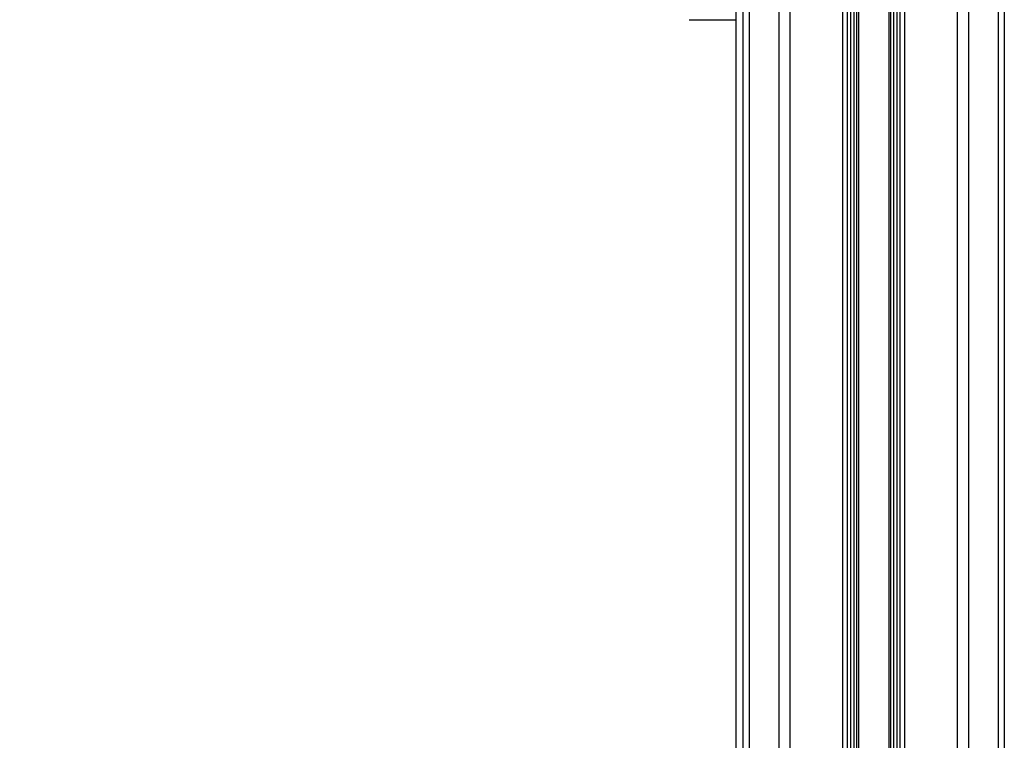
# Model space of a CAD drawing. Header units: millimetres. Extents: x 20 to 26059, y 28 to 17777.
# Tile 10 of 72: x 8295 to 9221, y 5266 to 5944. Entities that reach past the tile are written whole.
import ezdxf

# ---------------------------------------------------------------- set-up
doc = ezdxf.new("R2010")
doc.units = ezdxf.units.MM
doc.header["$LTSCALE"] = 2
doc.layers.add('COMPONENT_GEOMETRY', color=7, linetype='Continuous')
doc.styles.add('SLDTEXTSTYLE0', font='TXT', dxfattribs={"width": 0.75})
doc.dimstyles.new('SLDDIMSTYLE0', dxfattribs={"dimtxt": 150, "dimasz": 6.604, "dimexe": 0, "dimexo": 0.0625, "dimgap": 37.5, "dimtad": 0, "dimtih": 1, "dimtoh": 1, "dimdec": 0, "dimrnd": 1e-09, "dimzin": 12, "dimdsep": 46, "dimtxsty": 'SLDTEXTSTYLE0', "dimsah": 1, "dimcen": 0.09, "dimadec": 0, "dimazin": 3, "dimtfac": 1, "dimtdec": 0, "dimtofl": 0, "dimtmove": 0, "dimatfit": 3, "dimfxl": 1, "dimfrac": 2, "dimtolj": 1, "dimtzin": 12, "dimarcsym": 0})

# ---------------------------------------------------------------- blocks, each defined once
blk = doc.blocks.new('_D_3')
at = {"layer": 'COMPONENT_GEOMETRY', "color": 7}
for p, q in [((8984.05, 8122.33), (1577.68, 8122.33)), ((1584.03, 8122.33), (1584.03, 5436.34)), ((1283.92, 5405.87), (1238.22, 5405.87)), ((1238.22, 5405.87), (1238.22, 5167.74)), ((1884.13, 5405.87), (1929.84, 5405.87)), ((1929.84, 5405.87), (1929.84, 5167.74)), ((1238.22, 5167.74), (1283.92, 5167.74)), ((1929.84, 5167.74), (1884.13, 5167.74)), ((1584.03, 2257.33), (1584.03, 4943.32)), ((8778.92, 2257.33), (1577.68, 2257.33))]:
    blk.add_line(p, q, dxfattribs=at)
for points in [[(1584.03, 8122.33), (1583.01, 8115.72), (1585.04, 8115.72)], [(1584.03, 2257.33), (1585.04, 2263.93), (1583.01, 2263.93)]]:
    blk.add_solid(points, dxfattribs=at)
at = {"layer": 'COMPONENT_GEOMETRY', "color": 7, "char_height": 150, "attachment_point": 1, "style": 'SLDTEXTSTYLE0'}
for s, insert in [('9\'7.45"', (1283.92, 5361.1)), ('2933mm', (1174.86, 5136.68))]:
    blk.add_mtext(s, dxfattribs=dict(at, insert=insert))

msp = doc.modelspace()

# ---------------------------------------------------------------- linework, layer by layer
at = {"color": 8, "linetype": 'Continuous', "lineweight": 25}
for p, q in [((8975.71, 2354.33), (8975.71, 8102.33)), ((8981.17, 8102.33), (8981.17, 2354.33)), ((9009.42, 2354.33), (9009.42, 8102.33)), ((9019.62, 8102.33), (9019.62, 2354.33)), ((9069.53, 2354.33), (9069.53, 8102.33)), ((9127.39, 8102.33), (9127.39, 2354.33)), ((9177.3, 2354.33), (9177.3, 8102.33)), ((9187.5, 8102.33), (9187.5, 2354.33)), ((9215.75, 2354.33), (9215.75, 8102.33)), ((9221.21, 8102.33), (9221.21, 2354.33)), ((9076.75, 2354.33), (9076.75, 6672.22)), ((9079.57, 6672.22), (9079.57, 2354.33)), ((9082.57, 2354.33), (9082.57, 6672.11)), ((9083.99, 6672.09), (9083.99, 2354.33)), ((9112.93, 2354.33), (9112.93, 6672.09)), ((9114.35, 6672.11), (9114.35, 2354.33)), ((9117.35, 2354.33), (9117.35, 6672.22)), ((9120.17, 6672.22), (9120.17, 2354.33)), ((8968.91, 6573.89), (8968.91, 2354.33))]:
    msp.add_line(p, q, dxfattribs=at)
at = {"color": 7, "linetype": 'Continuous', "lineweight": 25}
for p, q in [((9073.82, 2354.33), (9073.82, 8102.33)), ((9123.1, 8102.33), (9123.1, 2354.33)), ((8968.9, 6573.88), (8968.9, 2354.33)), ((8924.81, 5943.77), (8968.9, 5943.77))]:
    msp.add_line(p, q, dxfattribs=at)

# ---------------------------------------------------------------- dimensions: what is measured, and where the dimension line sits
at = {"layer": 'COMPONENT_GEOMETRY', "color": 7}
dim = msp.add_linear_dim(base=(1584.03, 8122.33), p1=(8781.46, 2257.33), p2=(8986.59, 8122.33), angle=90, dimstyle='SLDDIMSTYLE0', dxfattribs=at)
dim.commit()
dim.dimension.update_dxf_attribs({"geometry": '_D_3', "text_midpoint": (1584.03, 5189.83), "dimtype": 160})

doc.saveas('drawing.dxf')
